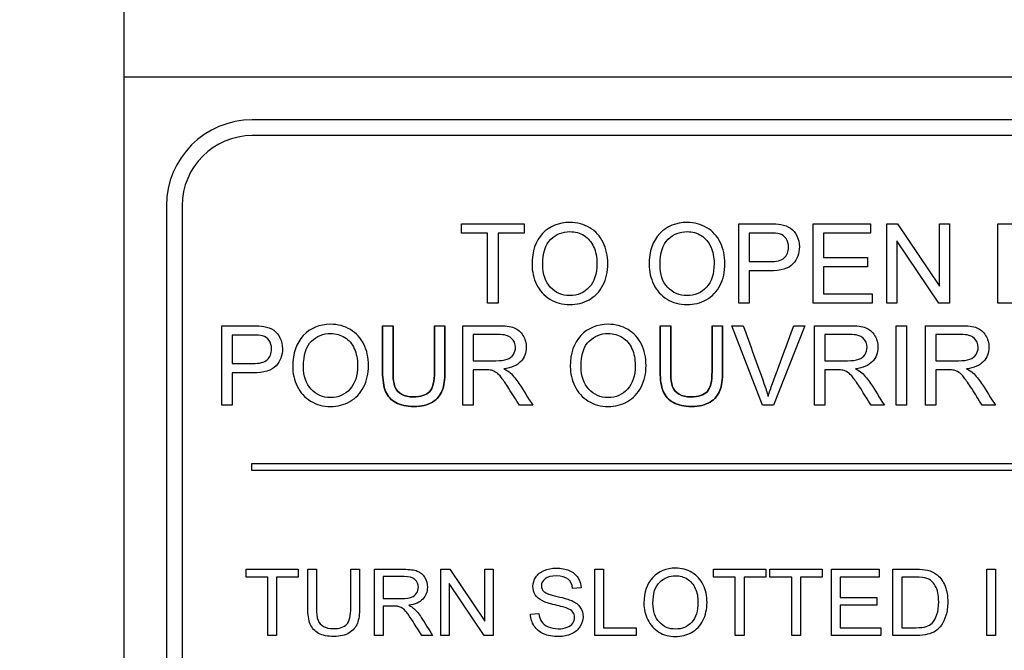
# Model space of a CAD drawing. Header units: inches. Extents: x 2 to 538, y -2 to 358.
# Tile 45 of 119: x 184.172 to 185.612, y 195.038 to 195.96. Entities that reach past the tile are written whole.
import ezdxf
from ezdxf.enums import TextEntityAlignment as Align
from ezdxf.lldxf.tags import DXFTag

# ---------------------------------------------------------------- set-up
doc = ezdxf.new("R2010")
doc.units = ezdxf.units.IN
doc.header["$MEASUREMENT"] = 0
for name, color, linetype in [('Default', 7, 'Continuous'), ('DV1_Default', 7, 'Continuous'), ('LAB20180', 7, 'Continuous')]:
    doc.layers.add(name, color=color, linetype=linetype)
doc.styles.add('SEACAD_Times_New_Roman', font='times.ttf')
tags = doc.linetypes.add('HIDDEN2', pattern=[0.1875, 0.125, -0.0625]).pattern_tags.tags
tags[6:7] = [DXFTag(74, 4), DXFTag(75, 0), DXFTag(340, '0'), DXFTag(46, 0.0), DXFTag(50, 0.0), DXFTag(44, 0.0), DXFTag(45, 0.0)]
tags[4:5] = [DXFTag(74, 4), DXFTag(75, 0), DXFTag(340, '0'), DXFTag(46, 0.0), DXFTag(50, 0.0), DXFTag(44, 0.0), DXFTag(45, 0.0)]
doc.dimstyles.new('HAMMOND_(STH_-_540x360)', dxfattribs={"dimtxt": 2, "dimasz": 2.5, "dimexe": 1, "dimexo": 1, "dimgap": 0.5, "dimtad": 0, "dimtih": 1, "dimtoh": 1, "dimzin": 0, "dimdsep": 46, "dimtxsty": 'SEACAD_Times_New_Roman', "dimblk1": '_SE_FILLED', "dimblk2": '_SE_FILLED', "dimsah": 1, "dimcen": 1, "dimadec": 0, "dimazin": 0, "dimtfac": 0.8, "dimtofl": 0, "dimtmove": 1, "dimatfit": 3, "dimfxl": 1, "dimtolj": 1, "dimtzin": 0, "dimarcsym": 0})

# ---------------------------------------------------------------- blocks, each defined once
blk = doc.blocks.new('SE')
at = {"layer": 'DV1_Default', "color": 7, "linetype": 'HIDDEN2'}
blk.add_line((184.3244, 229.2926), (184.3244, 187.6258), dxfattribs=at)
at = {"layer": 'LAB20180', "color": 7, "linetype": 'Continuous'}
for p, q in [((186.5744, 195.8758), (184.3244, 195.8758)), ((184.3244, 195.8758), (184.3244, 192.1258)), ((186.3864, 195.8133), (184.5123, 195.8133)), ((186.3864, 195.7903), (184.5123, 195.7903)), ((184.3869, 195.6878), (184.3869, 192.3137)), ((184.4099, 195.6878), (184.4099, 192.3137)), ((184.8181, 195.6477), (184.8181, 195.6613)), ((184.8181, 195.6613), (184.9098, 195.6613)), ((184.9098, 195.6613), (184.9098, 195.6477)), ((185.2234, 195.5452), (185.2234, 195.6613)), ((185.3323, 195.5452), (185.3323, 195.6613)), ((185.3323, 195.6613), (185.416, 195.6613)), ((185.416, 195.6613), (185.416, 195.6477)), ((185.4398, 195.5452), (185.4398, 195.6613)), ((185.4398, 195.6613), (185.4555, 195.6613)), ((185.4555, 195.6613), (185.5169, 195.57)), ((185.5169, 195.57), (185.5169, 195.6613)), ((185.5169, 195.6613), (185.5317, 195.6613)), ((185.5317, 195.6613), (185.5317, 195.5452)), ((185.6023, 195.5452), (185.6023, 195.6613)), ((184.8563, 195.6477), (184.8181, 195.6477)), ((184.8563, 195.5452), (184.8563, 195.6477)), ((184.9098, 195.6477), (184.8716, 195.6477)), ((184.8716, 195.6477), (184.8716, 195.5452)), ((185.2387, 195.6477), (185.2387, 195.606)), ((185.416, 195.6477), (185.3475, 195.6477)), ((185.3475, 195.6477), (185.3475, 195.612)), ((185.5159, 195.5452), (185.4545, 195.6365)), ((185.4545, 195.6365), (185.4545, 195.5452)), ((185.3475, 195.612), (185.4116, 195.612)), ((185.4116, 195.612), (185.4116, 195.5983)), ((185.4116, 195.5983), (185.3475, 195.5983)), ((185.3475, 195.5983), (185.3475, 195.5588)), ((185.2387, 195.5924), (185.2387, 195.5452)), ((185.3475, 195.5588), (185.4187, 195.5588)), ((185.4187, 195.5588), (185.4187, 195.5452)), ((184.8716, 195.5452), (184.8563, 195.5452)), ((185.2387, 195.5452), (185.2234, 195.5452)), ((185.4187, 195.5452), (185.3323, 195.5452)), ((185.4545, 195.5452), (185.4398, 195.5452)), ((185.5317, 195.5452), (185.5159, 195.5452)), ((184.4677, 195.3962), (184.4677, 195.5124)), ((184.7028, 195.5124), (184.7181, 195.5124)), ((184.7787, 195.5124), (184.7939, 195.5124)), ((184.8201, 195.3962), (184.8201, 195.5124)), ((185.1087, 195.5124), (185.124, 195.5124)), ((185.1845, 195.5124), (185.1998, 195.5124)), ((185.2583, 195.3962), (185.2135, 195.5124)), ((185.2135, 195.5124), (185.2301, 195.5124)), ((185.3199, 195.5124), (185.2744, 195.3962)), ((185.3042, 195.5124), (185.3199, 195.5124)), ((185.3342, 195.3962), (185.3342, 195.5124)), ((185.4535, 195.3962), (185.4535, 195.5124)), ((185.4535, 195.5124), (185.4688, 195.5124)), ((185.4688, 195.5124), (185.4688, 195.3962)), ((185.4965, 195.3962), (185.4965, 195.5124)), ((184.483, 195.4988), (184.483, 195.4571)), ((184.8354, 195.4996), (184.8354, 195.4612)), ((185.3495, 195.4996), (185.3495, 195.4612)), ((185.5118, 195.4996), (185.5118, 195.4612)), ((184.483, 195.4435), (184.483, 195.3962)), ((184.8354, 195.4478), (184.8354, 195.3962)), ((185.3495, 195.4478), (185.3495, 195.3962)), ((185.5118, 195.4478), (185.5118, 195.3962)), ((184.483, 195.3962), (184.4677, 195.3962)), ((184.8354, 195.3962), (184.8201, 195.3962)), ((184.9223, 195.3962), (184.903, 195.3962)), ((185.2744, 195.3962), (185.2583, 195.3962)), ((185.3495, 195.3962), (185.3342, 195.3962)), ((185.4364, 195.3962), (185.4172, 195.3962)), ((185.4688, 195.3962), (185.4535, 195.3962)), ((185.5118, 195.3962), (185.4965, 195.3962)), ((185.5987, 195.3962), (185.5795, 195.3962)), ((184.5119, 195.3008), (184.5119, 195.3108)), ((184.5119, 195.3108), (186.3869, 195.3108)), ((186.3869, 195.3008), (184.5119, 195.3008)), ((184.5032, 195.145), (184.5032, 195.1564)), ((184.5032, 195.1564), (184.5795, 195.1564)), ((184.5795, 195.1564), (184.5795, 195.145)), ((184.5934, 195.1564), (184.6061, 195.1564)), ((184.6565, 195.1564), (184.6692, 195.1564)), ((184.6911, 195.0597), (184.6911, 195.1564)), ((184.788, 195.0597), (184.788, 195.1564)), ((184.788, 195.1564), (184.8012, 195.1564)), ((184.8012, 195.1564), (184.8523, 195.0803)), ((184.8523, 195.0803), (184.8523, 195.1564)), ((184.8523, 195.1564), (184.8646, 195.1564)), ((184.8646, 195.1564), (184.8646, 195.0597)), ((185.0131, 195.0597), (185.0131, 195.1564)), ((185.0131, 195.1564), (185.0258, 195.1564)), ((185.0258, 195.1564), (185.0258, 195.071)), ((185.1867, 195.145), (185.1867, 195.1564)), ((185.1867, 195.1564), (185.263, 195.1564)), ((185.263, 195.1564), (185.263, 195.145)), ((185.2691, 195.145), (185.2691, 195.1564)), ((185.2691, 195.1564), (185.3455, 195.1564)), ((185.3455, 195.1564), (185.3455, 195.145)), ((185.3593, 195.0597), (185.3593, 195.1564)), ((185.3593, 195.1564), (185.429, 195.1564)), ((185.429, 195.1564), (185.429, 195.145)), ((185.449, 195.0597), (185.449, 195.1564)), ((185.5862, 195.0597), (185.5862, 195.1564)), ((185.5862, 195.1564), (185.599, 195.1564)), ((185.599, 195.1564), (185.599, 195.0597)), ((184.535, 195.145), (184.5032, 195.145)), ((184.535, 195.0597), (184.535, 195.145)), ((184.5795, 195.145), (184.5477, 195.145)), ((184.5477, 195.145), (184.5477, 195.0597)), ((184.7037, 195.1458), (184.7037, 195.1137)), ((184.8515, 195.0597), (184.8003, 195.1357)), ((184.8003, 195.1357), (184.8003, 195.0597)), ((185.2185, 195.145), (185.1867, 195.145)), ((185.2185, 195.0597), (185.2185, 195.145)), ((185.263, 195.145), (185.2312, 195.145)), ((185.2312, 195.145), (185.2312, 195.0597)), ((185.3009, 195.145), (185.2691, 195.145)), ((185.3009, 195.0597), (185.3009, 195.145)), ((185.3455, 195.145), (185.3137, 195.145)), ((185.3137, 195.145), (185.3137, 195.0597)), ((185.429, 195.145), (185.372, 195.145)), ((185.372, 195.145), (185.372, 195.1153)), ((185.4618, 195.145), (185.4618, 195.071)), ((184.9929, 195.1291), (184.9806, 195.1282)), ((185.372, 195.1153), (185.4254, 195.1153)), ((185.4254, 195.1039), (185.372, 195.1039)), ((185.372, 195.1039), (185.372, 195.071)), ((185.4254, 195.1153), (185.4254, 195.1039)), ((184.7037, 195.1025), (184.7037, 195.0597)), ((184.9191, 195.0908), (184.9311, 195.0919)), ((185.0258, 195.071), (185.0735, 195.071)), ((185.0735, 195.071), (185.0735, 195.0597)), ((185.372, 195.071), (185.4313, 195.071)), ((185.4313, 195.071), (185.4313, 195.0597)), ((184.5477, 195.0597), (184.535, 195.0597)), ((184.7037, 195.0597), (184.6911, 195.0597)), ((184.776, 195.0597), (184.7601, 195.0597)), ((184.8003, 195.0597), (184.788, 195.0597)), ((184.8646, 195.0597), (184.8515, 195.0597)), ((185.0735, 195.0597), (185.0131, 195.0597)), ((185.2312, 195.0597), (185.2185, 195.0597)), ((185.3137, 195.0597), (185.3009, 195.0597)), ((185.4313, 195.0597), (185.3593, 195.0597)), ((185.599, 195.0597), (185.5862, 195.0597))]:
    blk.add_line(p, q, dxfattribs=at)
for radius in [0.1255, 0.1025]:
    blk.add_arc((184.5123, 195.6878), radius, 90, 180, dxfattribs=at)
for points, knots in [([(184.9213, 195.6017), (184.9213, 195.621), (184.9264, 195.636), (184.9367, 195.647), (184.947, 195.6579), (184.9604, 195.6633), (184.9874, 195.6633), (184.997, 195.6607), (185.0056, 195.6556), (185.0142, 195.6505), (185.0208, 195.6433), (185.0253, 195.6342), (185.0298, 195.625), (185.032, 195.6146), (185.032, 195.5913), (185.0296, 195.5808), (185.0202, 195.5622), (185.0134, 195.5552), (185.0048, 195.5504), (184.9961, 195.5456), (184.9867, 195.5433), (184.9657, 195.5433), (184.956, 195.5459), (184.9388, 195.5564), (184.9323, 195.5636), (184.9279, 195.5727), (184.9235, 195.5819), (184.9213, 195.5915), (184.9213, 195.6017)], [0, 0, 0, 0, 0.133447, 0.133447, 0.133447, 0.256566, 0.256566, 0.337089, 0.337089, 0.337089, 0.417383, 0.417383, 0.417383, 0.502336, 0.502336, 0.588422, 0.588422, 0.674508, 0.674508, 0.674508, 0.751424, 0.751424, 0.834849, 0.834849, 0.918274, 0.918274, 0.918274, 1, 1, 1, 1]), ([(185.0925, 195.6017), (185.0925, 195.621), (185.0977, 195.636), (185.108, 195.647), (185.1182, 195.6579), (185.1317, 195.6633), (185.1587, 195.6633), (185.1683, 195.6607), (185.1769, 195.6556), (185.1855, 195.6505), (185.192, 195.6433), (185.1965, 195.6342), (185.201, 195.625), (185.2033, 195.6146), (185.2033, 195.5913), (185.2009, 195.5808), (185.1961, 195.5715), (185.1914, 195.5623), (185.1847, 195.5552), (185.1674, 195.5456), (185.1579, 195.5433), (185.137, 195.5433), (185.1272, 195.5459), (185.1101, 195.5564), (185.1036, 195.5636), (185.0948, 195.5819), (185.0925, 195.5915), (185.0925, 195.6017)], [0, 0, 0, 0, 0.133447, 0.133447, 0.133447, 0.256218, 0.256218, 0.337096, 0.337096, 0.337096, 0.41739, 0.41739, 0.41739, 0.505072, 0.505072, 0.593922, 0.593922, 0.593922, 0.671214, 0.671214, 0.748505, 0.748505, 0.832337, 0.832337, 0.916168, 0.916168, 1, 1, 1, 1]), ([(185.2234, 195.6613), (185.238, 195.6613), (185.2527, 195.6613), (185.2673, 195.6613), (185.275, 195.6613), (185.2809, 195.661), (185.2849, 195.6603), (185.2906, 195.6593), (185.2954, 195.6575), (185.2993, 195.6548), (185.3031, 195.6521), (185.3062, 195.6484), (185.3086, 195.6436), (185.3109, 195.6387), (185.3121, 195.6335), (185.3121, 195.6178), (185.3089, 195.6095), (185.3027, 195.6027), (185.2963, 195.5958), (185.285, 195.5924), (185.2686, 195.5924), (185.2586, 195.5924), (185.2487, 195.5924), (185.2387, 195.5924)], [0, 0, 0, 0, 0.217014, 0.217014, 0.217014, 0.304537, 0.304537, 0.304537, 0.381356, 0.381356, 0.381356, 0.454221, 0.454221, 0.454221, 0.534351, 0.534351, 0.671107, 0.671107, 0.671107, 0.85226, 0.85226, 0.85226, 1, 1, 1, 1]), ([(185.6023, 195.6613), (185.6156, 195.6613), (185.6289, 195.6613), (185.6423, 195.6613), (185.6513, 195.6613), (185.6583, 195.6608), (185.663, 195.6597), (185.6696, 195.6582), (185.6754, 195.6554), (185.68, 195.6514), (185.6861, 195.6461), (185.6908, 195.6395), (185.6968, 195.6235), (185.6983, 195.6143), (185.6983, 195.5951), (185.6973, 195.5872), (185.6931, 195.5736), (185.6905, 195.5679), (185.6873, 195.5635), (185.6841, 195.559), (185.6805, 195.5555), (185.6768, 195.5529), (185.6729, 195.5504), (185.6683, 195.5485), (185.6574, 195.5458), (185.6512, 195.5452), (185.6442, 195.5452), (185.6302, 195.5452), (185.6163, 195.5452), (185.6023, 195.5452)], [0, 0, 0, 0, 0.150345, 0.150345, 0.150345, 0.228664, 0.228664, 0.228664, 0.300657, 0.300657, 0.300657, 0.39723, 0.39723, 0.493802, 0.493802, 0.575961, 0.575961, 0.65812, 0.65812, 0.65812, 0.714757, 0.714757, 0.714757, 0.778567, 0.778567, 0.842377, 0.842377, 0.842377, 1, 1, 1, 1]), ([(184.937, 195.6014), (184.937, 195.5874), (184.9408, 195.5764), (184.9483, 195.5684), (184.9559, 195.5604), (184.9652, 195.5563), (184.9881, 195.5563), (184.9976, 195.5604), (185.0124, 195.5766), (185.0161, 195.5881), (185.0161, 195.6125), (185.0146, 195.6207), (185.0114, 195.6277), (185.0082, 195.6348), (185.0035, 195.6402), (184.9913, 195.648), (184.9844, 195.6499), (184.966, 195.6499), (184.9566, 195.6462), (184.9488, 195.6387), (184.941, 195.6312), (184.937, 195.6188), (184.937, 195.6014)], [0, 0, 0, 0, 0.129361, 0.129361, 0.129361, 0.253624, 0.253624, 0.379577, 0.379577, 0.50553, 0.50553, 0.585148, 0.585148, 0.585148, 0.664139, 0.664139, 0.74313, 0.74313, 0.854835, 0.854835, 0.854835, 1, 1, 1, 1]), ([(185.1084, 195.6014), (185.1084, 195.5874), (185.1121, 195.5764), (185.1196, 195.5684), (185.1271, 195.5604), (185.1365, 195.5563), (185.1593, 195.5563), (185.1688, 195.5604), (185.1763, 195.5685), (185.1837, 195.5766), (185.1875, 195.5881), (185.1875, 195.6125), (185.1859, 195.6207), (185.1795, 195.6348), (185.1749, 195.6402), (185.1687, 195.6441), (185.1626, 195.6479), (185.1557, 195.6499), (185.1372, 195.6499), (185.1279, 195.6462), (185.1201, 195.6387), (185.1123, 195.6312), (185.1084, 195.6188), (185.1084, 195.6014)], [0, 0, 0, 0, 0.129275, 0.129275, 0.129275, 0.243005, 0.243005, 0.359073, 0.359073, 0.359073, 0.493901, 0.493901, 0.579129, 0.579129, 0.664357, 0.664357, 0.664357, 0.743292, 0.743292, 0.854918, 0.854918, 0.854918, 1, 1, 1, 1]), ([(185.2387, 195.606), (185.2488, 195.606), (185.2588, 195.606), (185.2688, 195.606), (185.2788, 195.606), (185.2858, 195.6078), (185.2942, 195.6153), (185.2963, 195.6205), (185.2963, 195.6321), (185.295, 195.6363), (185.2926, 195.6398), (185.2902, 195.6433), (185.2869, 195.6456), (185.2829, 195.6467), (185.2803, 195.6475), (185.2755, 195.6477), (185.2685, 195.6477), (185.2586, 195.6477), (185.2487, 195.6477), (185.2387, 195.6477)], [0, 0, 0, 0, 0.215503, 0.215503, 0.215503, 0.355036, 0.355036, 0.494568, 0.494568, 0.595609, 0.595609, 0.595609, 0.683177, 0.683177, 0.683177, 0.786668, 0.786668, 0.786668, 1, 1, 1, 1]), ([(184.4677, 195.5124), (184.4823, 195.5124), (184.4969, 195.5124), (184.5115, 195.5124), (184.5193, 195.5124), (184.5252, 195.512), (184.5292, 195.5113), (184.5349, 195.5104), (184.5397, 195.5086), (184.5436, 195.5059), (184.5474, 195.5032), (184.5505, 195.4994), (184.5528, 195.4946), (184.5552, 195.4898), (184.5564, 195.4845), (184.5564, 195.4689), (184.5532, 195.4605), (184.547, 195.4537), (184.5407, 195.4468), (184.5293, 195.4434), (184.5128, 195.4435), (184.5029, 195.4435), (184.4929, 195.4435), (184.483, 195.4435)], [0, 0, 0, 0, 0.216954, 0.216954, 0.216954, 0.304453, 0.304453, 0.304453, 0.381251, 0.381251, 0.381251, 0.454067, 0.454067, 0.454067, 0.53362, 0.53362, 0.671225, 0.671225, 0.671225, 0.852685, 0.852685, 0.852685, 1, 1, 1, 1]), ([(184.5714, 195.4528), (184.5714, 195.472), (184.5766, 195.4871), (184.5869, 195.498), (184.5972, 195.5089), (184.6105, 195.5144), (184.6375, 195.5144), (184.6472, 195.5118), (184.6558, 195.5066), (184.6643, 195.5015), (184.6708, 195.4944), (184.6754, 195.4853), (184.68, 195.4761), (184.6821, 195.4657), (184.6821, 195.4424), (184.6797, 195.4319), (184.6703, 195.4133), (184.6636, 195.4063), (184.6549, 195.4015), (184.6462, 195.3967), (184.6368, 195.3944), (184.6159, 195.3944), (184.6061, 195.3969), (184.5975, 195.4023), (184.589, 195.4076), (184.5825, 195.4147), (184.578, 195.4238), (184.5736, 195.433), (184.5714, 195.4426), (184.5714, 195.4528)], [0, 0, 0, 0, 0.133288, 0.133288, 0.133288, 0.256521, 0.256521, 0.33712, 0.33712, 0.33712, 0.417226, 0.417226, 0.417226, 0.502205, 0.502205, 0.588318, 0.588318, 0.674431, 0.674431, 0.674431, 0.752878, 0.752878, 0.837964, 0.837964, 0.837964, 0.918255, 0.918255, 0.918255, 1, 1, 1, 1]), ([(184.7028, 195.5124), (184.7028, 195.4901), (184.7028, 195.4677), (184.7028, 195.4453), (184.7028, 195.433), (184.7043, 195.4233), (184.7072, 195.4162), (184.7103, 195.4091), (184.7151, 195.4036), (184.722, 195.3999), (184.729, 195.3962), (184.7378, 195.3944), (184.7598, 195.3944), (184.7689, 195.3965), (184.7826, 195.4051), (184.7873, 195.4107), (184.79, 195.4176), (184.7926, 195.4244), (184.7939, 195.4336), (184.7939, 195.4453), (184.7939, 195.4677), (184.7939, 195.4901), (184.7939, 195.5124)], [0, 0, 0, 0, 0.229416, 0.229416, 0.229416, 0.330544, 0.330544, 0.330544, 0.407302, 0.407302, 0.407302, 0.49504, 0.49504, 0.584646, 0.584646, 0.674251, 0.674251, 0.674251, 0.770594, 0.770594, 0.770594, 1, 1, 1, 1]), ([(184.7939, 195.5124), (184.7939, 195.4901), (184.7939, 195.4677), (184.7939, 195.4453), (184.7939, 195.4336), (184.7926, 195.4244), (184.79, 195.4176), (184.7873, 195.4107), (184.7826, 195.4051), (184.7689, 195.3965), (184.7598, 195.3944), (184.7378, 195.3944), (184.729, 195.3962), (184.722, 195.3999), (184.7151, 195.4036), (184.7103, 195.4091), (184.7072, 195.4162), (184.7043, 195.4233), (184.7028, 195.433), (184.7028, 195.4453), (184.7028, 195.4677), (184.7028, 195.4901), (184.7028, 195.5124)], [0, 0, 0, 0, 0.229406, 0.229406, 0.229406, 0.325749, 0.325749, 0.325749, 0.415354, 0.415354, 0.50496, 0.50496, 0.592698, 0.592698, 0.592698, 0.669456, 0.669456, 0.669456, 0.770584, 0.770584, 0.770584, 1, 1, 1, 1]), ([(184.7787, 195.5124), (184.7787, 195.4901), (184.7787, 195.4678), (184.7787, 195.4455), (184.7787, 195.4309), (184.7763, 195.4211), (184.7715, 195.4159), (184.7667, 195.4108), (184.7586, 195.4084), (184.7473, 195.4083), (184.7407, 195.4082), (184.7352, 195.4096), (184.7306, 195.4121), (184.726, 195.4147), (184.7228, 195.4184), (184.7209, 195.4231), (184.7191, 195.4279), (184.7181, 195.4353), (184.7181, 195.4455), (184.7181, 195.4678), (184.7181, 195.4901), (184.7181, 195.5124)], [0, 0, 0, 0, 0.272249, 0.272249, 0.272249, 0.398424, 0.398424, 0.398424, 0.504459, 0.504459, 0.504459, 0.574977, 0.574977, 0.574977, 0.635705, 0.635705, 0.635705, 0.727723, 0.727723, 0.727723, 1, 1, 1, 1]), ([(184.7181, 195.5124), (184.7181, 195.4901), (184.7181, 195.4678), (184.7181, 195.4455), (184.7181, 195.4353), (184.7191, 195.4279), (184.7209, 195.4231), (184.7228, 195.4184), (184.726, 195.4147), (184.7306, 195.4121), (184.7352, 195.4096), (184.7407, 195.4082), (184.7473, 195.4083), (184.7586, 195.4084), (184.7667, 195.4108), (184.7715, 195.4159), (184.7763, 195.4211), (184.7787, 195.4309), (184.7787, 195.4455), (184.7787, 195.4678), (184.7787, 195.4901), (184.7787, 195.5124)], [0, 0, 0, 0, 0.272277, 0.272277, 0.272277, 0.364295, 0.364295, 0.364295, 0.425023, 0.425023, 0.425023, 0.495541, 0.495541, 0.495541, 0.601576, 0.601576, 0.601576, 0.727751, 0.727751, 0.727751, 1, 1, 1, 1]), ([(184.8201, 195.5124), (184.8372, 195.5124), (184.8544, 195.5124), (184.8715, 195.5124), (184.8818, 195.5124), (184.8897, 195.5114), (184.8951, 195.5093), (184.9005, 195.5073), (184.9048, 195.5035), (184.908, 195.4983), (184.9113, 195.493), (184.9128, 195.4871), (184.9128, 195.4725), (184.9102, 195.4656), (184.8995, 195.4543), (184.8913, 195.4507), (184.8801, 195.4492)], [0, 0, 0, 0, 0.318055, 0.318055, 0.318055, 0.466627, 0.466627, 0.466627, 0.573877, 0.573877, 0.573877, 0.69377, 0.69377, 0.846885, 0.846885, 1, 1, 1, 1]), ([(184.9772, 195.4528), (184.9772, 195.472), (184.9824, 195.4871), (184.9927, 195.498), (185.003, 195.5089), (185.0164, 195.5144), (185.0434, 195.5144), (185.053, 195.5118), (185.0616, 195.5066), (185.0701, 195.5015), (185.0768, 195.4944), (185.0812, 195.4853), (185.0858, 195.4761), (185.088, 195.4657), (185.088, 195.4424), (185.0856, 195.4319), (185.0761, 195.4133), (185.0694, 195.4063), (185.0608, 195.4015), (185.052, 195.3967), (185.0427, 195.3944), (185.0217, 195.3944), (185.012, 195.3969), (185.0034, 195.4023), (184.9948, 195.4076), (184.9883, 195.4147), (184.9839, 195.4238), (184.9795, 195.433), (184.9772, 195.4426), (184.9772, 195.4528)], [0, 0, 0, 0, 0.133288, 0.133288, 0.133288, 0.256521, 0.256521, 0.337119, 0.337119, 0.337119, 0.417249, 0.417249, 0.417249, 0.502221, 0.502221, 0.588326, 0.588326, 0.674431, 0.674431, 0.674431, 0.752879, 0.752879, 0.837964, 0.837964, 0.837964, 0.918255, 0.918255, 0.918255, 1, 1, 1, 1]), ([(185.1087, 195.5124), (185.1087, 195.4901), (185.1087, 195.4677), (185.1087, 195.4453), (185.1087, 195.433), (185.1101, 195.4233), (185.1131, 195.4162), (185.1161, 195.4091), (185.121, 195.4036), (185.1279, 195.3999), (185.1348, 195.3962), (185.1437, 195.3944), (185.1657, 195.3944), (185.1747, 195.3965), (185.1885, 195.4051), (185.1932, 195.4107), (185.1958, 195.4176), (185.1985, 195.4244), (185.1998, 195.4336), (185.1998, 195.4453), (185.1998, 195.4677), (185.1998, 195.4901), (185.1998, 195.5124)], [0, 0, 0, 0, 0.229418, 0.229418, 0.229418, 0.330545, 0.330545, 0.330545, 0.407304, 0.407304, 0.407304, 0.494622, 0.494622, 0.584436, 0.584436, 0.674249, 0.674249, 0.674249, 0.770593, 0.770593, 0.770593, 1, 1, 1, 1]), ([(185.1998, 195.5124), (185.1998, 195.4901), (185.1998, 195.4677), (185.1998, 195.4453), (185.1998, 195.4336), (185.1985, 195.4244), (185.1958, 195.4176), (185.1932, 195.4107), (185.1885, 195.4051), (185.1747, 195.3965), (185.1657, 195.3944), (185.1437, 195.3944), (185.1348, 195.3962), (185.1279, 195.3999), (185.121, 195.4036), (185.1161, 195.4091), (185.1131, 195.4162), (185.1101, 195.4233), (185.1087, 195.433), (185.1087, 195.4453), (185.1087, 195.4677), (185.1087, 195.4901), (185.1087, 195.5124)], [0, 0, 0, 0, 0.229407, 0.229407, 0.229407, 0.325751, 0.325751, 0.325751, 0.415564, 0.415564, 0.505378, 0.505378, 0.592696, 0.592696, 0.592696, 0.669455, 0.669455, 0.669455, 0.770582, 0.770582, 0.770582, 1, 1, 1, 1]), ([(185.1845, 195.5124), (185.1845, 195.4901), (185.1845, 195.4678), (185.1845, 195.4455), (185.1845, 195.4309), (185.1821, 195.4211), (185.1773, 195.4159), (185.1726, 195.4108), (185.1645, 195.4084), (185.1531, 195.4083), (185.1466, 195.4082), (185.141, 195.4096), (185.1364, 195.4121), (185.1319, 195.4147), (185.1286, 195.4184), (185.1268, 195.4231), (185.1249, 195.4279), (185.124, 195.4353), (185.124, 195.4455), (185.124, 195.4678), (185.124, 195.4901), (185.124, 195.5124)], [0, 0, 0, 0, 0.272245, 0.272245, 0.272245, 0.398418, 0.398418, 0.398418, 0.504467, 0.504467, 0.504467, 0.574983, 0.574983, 0.574983, 0.63571, 0.63571, 0.63571, 0.727727, 0.727727, 0.727727, 1, 1, 1, 1]), ([(185.124, 195.5124), (185.124, 195.4901), (185.124, 195.4678), (185.124, 195.4455), (185.124, 195.4353), (185.1249, 195.4279), (185.1268, 195.4231), (185.1286, 195.4184), (185.1319, 195.4147), (185.1364, 195.4121), (185.141, 195.4096), (185.1466, 195.4082), (185.1531, 195.4083), (185.1645, 195.4084), (185.1726, 195.4108), (185.1773, 195.4159), (185.1821, 195.4211), (185.1845, 195.4309), (185.1845, 195.4455), (185.1845, 195.4678), (185.1845, 195.4901), (185.1845, 195.5124)], [0, 0, 0, 0, 0.272273, 0.272273, 0.272273, 0.36429, 0.36429, 0.36429, 0.425017, 0.425017, 0.425017, 0.495533, 0.495533, 0.495533, 0.601582, 0.601582, 0.601582, 0.727755, 0.727755, 0.727755, 1, 1, 1, 1]), ([(185.2301, 195.5124), (185.2402, 195.4843), (185.2503, 195.4561), (185.2604, 195.4279), (185.2628, 195.4212), (185.2649, 195.4149), (185.2665, 195.4089)], [0, 0, 0, 0, 0.817951, 0.817951, 0.817951, 1, 1, 1, 1]), ([(185.2665, 195.4089), (185.2683, 195.4152), (185.2704, 195.4216), (185.2728, 195.4279), (185.2834, 195.456), (185.2937, 195.4843), (185.3042, 195.5124)], [0, 0, 0, 0, 0.181757, 0.181757, 0.181757, 1, 1, 1, 1]), ([(185.3342, 195.5124), (185.3514, 195.5124), (185.3685, 195.5124), (185.3856, 195.5124), (185.396, 195.5124), (185.4039, 195.5114), (185.4092, 195.5093), (185.4146, 195.5072), (185.419, 195.5035), (185.4221, 195.4983), (185.4254, 195.4929), (185.427, 195.4871), (185.427, 195.4725), (185.4243, 195.4656), (185.4136, 195.4543), (185.4054, 195.4507), (185.3943, 195.4492)], [0, 0, 0, 0, 0.318575, 0.318575, 0.318575, 0.466703, 0.466703, 0.466703, 0.574013, 0.574013, 0.574013, 0.693867, 0.693867, 0.846933, 0.846933, 1, 1, 1, 1]), ([(185.4965, 195.5124), (185.5137, 195.5124), (185.5308, 195.5124), (185.5479, 195.5124), (185.5583, 195.5124), (185.5662, 195.5114), (185.5715, 195.5093), (185.5769, 195.5072), (185.5813, 195.5035), (185.5844, 195.4983), (185.5877, 195.4929), (185.5893, 195.4871), (185.5893, 195.4725), (185.5866, 195.4656), (185.5759, 195.4543), (185.5677, 195.4507), (185.5566, 195.4492)], [0, 0, 0, 0, 0.318575, 0.318575, 0.318575, 0.466703, 0.466703, 0.466703, 0.574013, 0.574013, 0.574013, 0.693867, 0.693867, 0.846933, 0.846933, 1, 1, 1, 1]), ([(184.483, 195.4571), (184.493, 195.4571), (184.5031, 195.4571), (184.5131, 195.4571), (184.523, 195.4571), (184.5301, 195.4589), (184.5385, 195.4663), (184.5405, 195.4716), (184.5405, 195.4832), (184.5393, 195.4874), (184.5369, 195.4909), (184.5345, 195.4944), (184.5312, 195.4967), (184.5272, 195.4977), (184.5245, 195.4984), (184.5197, 195.4988), (184.5128, 195.4988), (184.5029, 195.4988), (184.4929, 195.4988), (184.483, 195.4988)], [0, 0, 0, 0, 0.215553, 0.215553, 0.215553, 0.355111, 0.355111, 0.494668, 0.494668, 0.595727, 0.595727, 0.595727, 0.683082, 0.683082, 0.683082, 0.786659, 0.786659, 0.786659, 1, 1, 1, 1]), ([(184.5872, 195.4525), (184.5872, 195.4385), (184.591, 195.4275), (184.5985, 195.4195), (184.606, 195.4115), (184.6153, 195.4074), (184.6382, 195.4074), (184.6477, 195.4115), (184.6626, 195.4277), (184.6663, 195.4392), (184.6663, 195.4636), (184.6647, 195.4718), (184.6615, 195.4788), (184.6584, 195.4859), (184.6537, 195.4912), (184.6476, 195.4952), (184.6414, 195.4991), (184.6346, 195.501), (184.6161, 195.501), (184.6067, 195.4973), (184.5989, 195.4898), (184.5911, 195.4823), (184.5872, 195.4699), (184.5872, 195.4525)], [0, 0, 0, 0, 0.12936, 0.12936, 0.12936, 0.25362, 0.25362, 0.379572, 0.379572, 0.505523, 0.505523, 0.58514, 0.58514, 0.58514, 0.664225, 0.664225, 0.664225, 0.743181, 0.743181, 0.854837, 0.854837, 0.854837, 1, 1, 1, 1]), ([(184.8354, 195.4612), (184.8464, 195.4612), (184.8574, 195.4612), (184.8685, 195.4612), (184.8754, 195.4612), (184.881, 195.4619), (184.8849, 195.4633), (184.8888, 195.4648), (184.8919, 195.4671), (184.894, 195.4703), (184.896, 195.4734), (184.8971, 195.4769), (184.8971, 195.4862), (184.8951, 195.4908), (184.891, 195.4943), (184.887, 195.4977), (184.8808, 195.4996), (184.8722, 195.4996), (184.8599, 195.4996), (184.8476, 195.4996), (184.8354, 195.4996)], [0, 0, 0, 0, 0.228902, 0.228902, 0.228902, 0.344355, 0.344355, 0.344355, 0.424671, 0.424671, 0.424671, 0.499115, 0.499115, 0.606983, 0.606983, 0.606983, 0.745517, 0.745517, 0.745517, 1, 1, 1, 1]), ([(184.993, 195.4525), (184.993, 195.4385), (184.9968, 195.4275), (185.0043, 195.4195), (185.0118, 195.4115), (185.0212, 195.4074), (185.044, 195.4074), (185.0536, 195.4115), (185.0684, 195.4277), (185.0721, 195.4392), (185.0721, 195.4636), (185.0706, 195.4718), (185.0674, 195.4788), (185.0642, 195.4859), (185.0595, 195.4912), (185.0534, 195.4952), (185.0473, 195.4991), (185.0404, 195.501), (185.0219, 195.501), (185.0126, 195.4973), (185.0048, 195.4898), (184.997, 195.4823), (184.993, 195.4699), (184.993, 195.4525)], [0, 0, 0, 0, 0.129361, 0.129361, 0.129361, 0.253622, 0.253622, 0.379575, 0.379575, 0.505527, 0.505527, 0.585145, 0.585145, 0.585145, 0.66423, 0.66423, 0.66423, 0.743184, 0.743184, 0.854836, 0.854836, 0.854836, 1, 1, 1, 1]), ([(185.3495, 195.4612), (185.3605, 195.4612), (185.3715, 195.4612), (185.3826, 195.4612), (185.3896, 195.4612), (185.3951, 195.4619), (185.399, 195.4633), (185.403, 195.4648), (185.4061, 195.4671), (185.4081, 195.4703), (185.4101, 195.4735), (185.4112, 195.4769), (185.4112, 195.4862), (185.4092, 195.4908), (185.4052, 195.4943), (185.4012, 195.4978), (185.3949, 195.4996), (185.3863, 195.4996), (185.374, 195.4996), (185.3618, 195.4996), (185.3495, 195.4996)], [0, 0, 0, 0, 0.228536, 0.228536, 0.228536, 0.344079, 0.344079, 0.344079, 0.424532, 0.424532, 0.424532, 0.498881, 0.498881, 0.606611, 0.606611, 0.606611, 0.74578, 0.74578, 0.74578, 1, 1, 1, 1]), ([(185.5118, 195.4612), (185.5228, 195.4612), (185.5338, 195.4612), (185.5448, 195.4612), (185.5519, 195.4612), (185.5574, 195.4619), (185.5613, 195.4633), (185.5653, 195.4648), (185.5684, 195.4671), (185.5704, 195.4703), (185.5724, 195.4735), (185.5735, 195.4769), (185.5735, 195.4862), (185.5714, 195.4908), (185.5675, 195.4943), (185.5635, 195.4978), (185.5572, 195.4996), (185.5486, 195.4996), (185.5363, 195.4996), (185.5241, 195.4996), (185.5118, 195.4996)], [0, 0, 0, 0, 0.228536, 0.228536, 0.228536, 0.344079, 0.344079, 0.344079, 0.424532, 0.424532, 0.424532, 0.498881, 0.498881, 0.606611, 0.606611, 0.606611, 0.74578, 0.74578, 0.74578, 1, 1, 1, 1]), ([(184.8801, 195.4492), (184.8842, 195.4472), (184.8873, 195.4452), (184.8894, 195.4434), (184.894, 195.4393), (184.8981, 195.434), (184.9022, 195.4279), (184.909, 195.4175), (184.9156, 195.4068), (184.9223, 195.3962)], [0, 0, 0, 0, 0.159913, 0.159913, 0.159913, 0.45291, 0.45291, 0.45291, 1, 1, 1, 1]), ([(185.3943, 195.4492), (185.3983, 195.4472), (185.4014, 195.4452), (185.4035, 195.4434), (185.4081, 195.4393), (185.4123, 195.434), (185.4163, 195.4279), (185.4231, 195.4174), (185.4297, 195.4068), (185.4364, 195.3962)], [0, 0, 0, 0, 0.159077, 0.159077, 0.159077, 0.452408, 0.452408, 0.452408, 1, 1, 1, 1]), ([(185.5566, 195.4492), (185.5606, 195.4472), (185.5637, 195.4452), (185.5658, 195.4434), (185.5704, 195.4393), (185.5746, 195.434), (185.5786, 195.4279), (185.5853, 195.4174), (185.592, 195.4068), (185.5987, 195.3962)], [0, 0, 0, 0, 0.159077, 0.159077, 0.159077, 0.452408, 0.452408, 0.452408, 1, 1, 1, 1]), ([(184.903, 195.3962), (184.8979, 195.4043), (184.8928, 195.4124), (184.8876, 195.4204), (184.8832, 195.4274), (184.8795, 195.4327), (184.8766, 195.4364), (184.8737, 195.4401), (184.8711, 195.4427), (184.8688, 195.4442), (184.8665, 195.4456), (184.8641, 195.4466), (184.8618, 195.4473), (184.8601, 195.4477), (184.8572, 195.4478), (184.8532, 195.4478), (184.8473, 195.4478), (184.8413, 195.4478), (184.8354, 195.4478)], [0, 0, 0, 0, 0.30738, 0.30738, 0.30738, 0.515965, 0.515965, 0.515965, 0.63426, 0.63426, 0.63426, 0.716193, 0.716193, 0.716193, 0.808495, 0.808495, 0.808495, 1, 1, 1, 1]), ([(185.4172, 195.3962), (185.4121, 195.4043), (185.4069, 195.4124), (185.4018, 195.4204), (185.3974, 195.4274), (185.3936, 195.4327), (185.3908, 195.4364), (185.3879, 195.4402), (185.3852, 195.4427), (185.3829, 195.4442), (185.3806, 195.4457), (185.3783, 195.4466), (185.3759, 195.4473), (185.3742, 195.4477), (185.3713, 195.4478), (185.3673, 195.4478), (185.3614, 195.4478), (185.3555, 195.4478), (185.3495, 195.4478)], [0, 0, 0, 0, 0.307391, 0.307391, 0.307391, 0.515966, 0.515966, 0.515966, 0.634269, 0.634269, 0.634269, 0.717028, 0.717028, 0.717028, 0.809332, 0.809332, 0.809332, 1, 1, 1, 1]), ([(185.5795, 195.3962), (185.5744, 195.4043), (185.5692, 195.4124), (185.5641, 195.4204), (185.5597, 195.4274), (185.5559, 195.4327), (185.553, 195.4364), (185.5502, 195.4402), (185.5475, 195.4427), (185.5452, 195.4442), (185.5429, 195.4457), (185.5406, 195.4466), (185.5382, 195.4473), (185.5365, 195.4477), (185.5336, 195.4478), (185.5296, 195.4478), (185.5237, 195.4478), (185.5178, 195.4478), (185.5118, 195.4478)], [0, 0, 0, 0, 0.307391, 0.307391, 0.307391, 0.515966, 0.515966, 0.515966, 0.634269, 0.634269, 0.634269, 0.717028, 0.717028, 0.717028, 0.809332, 0.809332, 0.809332, 1, 1, 1, 1]), ([(184.6692, 195.1564), (184.6692, 195.1378), (184.6692, 195.1192), (184.6692, 195.1006), (184.6692, 195.0908), (184.6681, 195.083), (184.6659, 195.0774), (184.6637, 195.0716), (184.6598, 195.067), (184.654, 195.0634), (184.6483, 195.0598), (184.6408, 195.0581), (184.6225, 195.0581), (184.6151, 195.0596), (184.6093, 195.0627), (184.6036, 195.0658), (184.5995, 195.0704), (184.597, 195.0763), (184.5946, 195.0821), (184.5934, 195.0903), (184.5934, 195.1006), (184.5934, 195.1192), (184.5934, 195.1378), (184.5934, 195.1564)], [0, 0, 0, 0, 0.229163, 0.229163, 0.229163, 0.325778, 0.325778, 0.325778, 0.402506, 0.402506, 0.402506, 0.499254, 0.499254, 0.592667, 0.592667, 0.592667, 0.669452, 0.669452, 0.669452, 0.770844, 0.770844, 0.770844, 1, 1, 1, 1]), ([(184.6692, 195.1564), (184.6692, 195.1378), (184.6692, 195.1192), (184.6692, 195.1006), (184.6692, 195.0908), (184.6681, 195.083), (184.6659, 195.0774), (184.6637, 195.0716), (184.6598, 195.067), (184.654, 195.0634), (184.6483, 195.0598), (184.6408, 195.0581), (184.6225, 195.0581), (184.6151, 195.0596), (184.6093, 195.0627), (184.6036, 195.0658), (184.5995, 195.0704), (184.597, 195.0763), (184.5946, 195.0821), (184.5934, 195.0903), (184.5934, 195.1006), (184.5934, 195.1192), (184.5934, 195.1378), (184.5934, 195.1564)], [0, 0, 0, 0, 0.229163, 0.229163, 0.229163, 0.325778, 0.325778, 0.325778, 0.402506, 0.402506, 0.402506, 0.499254, 0.499254, 0.592667, 0.592667, 0.592667, 0.669452, 0.669452, 0.669452, 0.770844, 0.770844, 0.770844, 1, 1, 1, 1]), ([(184.6061, 195.1564), (184.6061, 195.1378), (184.6061, 195.1192), (184.6061, 195.1006), (184.6061, 195.0922), (184.6069, 195.086), (184.6084, 195.082), (184.61, 195.0781), (184.6126, 195.075), (184.6165, 195.0729), (184.6203, 195.0708), (184.6249, 195.0696), (184.6398, 195.0696), (184.6465, 195.0718), (184.6505, 195.076), (184.6545, 195.0803), (184.6565, 195.0884), (184.6565, 195.1006), (184.6565, 195.1192), (184.6565, 195.1378), (184.6565, 195.1564)], [0, 0, 0, 0, 0.272305, 0.272305, 0.272305, 0.364375, 0.364375, 0.364375, 0.425147, 0.425147, 0.425147, 0.490001, 0.490001, 0.601397, 0.601397, 0.601397, 0.727726, 0.727726, 0.727726, 1, 1, 1, 1]), ([(184.6061, 195.1564), (184.6061, 195.1378), (184.6061, 195.1192), (184.6061, 195.1006), (184.6061, 195.0922), (184.6069, 195.086), (184.6084, 195.082), (184.61, 195.0781), (184.6126, 195.075), (184.6165, 195.0729), (184.6203, 195.0708), (184.6249, 195.0696), (184.6398, 195.0696), (184.6465, 195.0718), (184.6505, 195.076), (184.6545, 195.0803), (184.6565, 195.0884), (184.6565, 195.1006), (184.6565, 195.1192), (184.6565, 195.1378), (184.6565, 195.1564)], [0, 0, 0, 0, 0.272305, 0.272305, 0.272305, 0.364375, 0.364375, 0.364375, 0.425147, 0.425147, 0.425147, 0.490001, 0.490001, 0.601397, 0.601397, 0.601397, 0.727726, 0.727726, 0.727726, 1, 1, 1, 1]), ([(184.6911, 195.1564), (184.7053, 195.1564), (184.7196, 195.1564), (184.7338, 195.1564), (184.7424, 195.1564), (184.749, 195.1555), (184.7535, 195.1538), (184.758, 195.1521), (184.7616, 195.149), (184.7643, 195.1446), (184.767, 195.1402), (184.7683, 195.1353), (184.7683, 195.1232), (184.7661, 195.1174), (184.7572, 195.108), (184.7503, 195.1049), (184.741, 195.1037)], [0, 0, 0, 0, 0.318057, 0.318057, 0.318057, 0.46663, 0.46663, 0.46663, 0.573882, 0.573882, 0.573882, 0.693773, 0.693773, 0.846886, 0.846886, 1, 1, 1, 1]), ([(184.9311, 195.0919), (184.9317, 195.087), (184.933, 195.083), (184.9351, 195.0799), (184.9372, 195.0767), (184.9404, 195.0742), (184.9492, 195.0704), (184.9542, 195.0694), (184.9645, 195.0694), (184.9688, 195.0701), (184.9763, 195.0731), (184.9791, 195.0751), (184.9809, 195.0776), (184.9827, 195.0802), (184.9836, 195.0829), (184.9836, 195.0889), (184.9827, 195.0915), (184.9809, 195.0938), (184.9791, 195.096), (184.9762, 195.0979), (184.9722, 195.0995), (184.9695, 195.1005), (184.9638, 195.102), (184.955, 195.1042), (184.9461, 195.1063), (184.9399, 195.1083), (184.9364, 195.1102), (184.9318, 195.1126), (184.9283, 195.1156), (184.9261, 195.1192), (184.9238, 195.1228), (184.9227, 195.1268), (184.9227, 195.1362), (184.9241, 195.1407), (184.9296, 195.1492), (184.9337, 195.1525), (184.939, 195.1546), (184.9443, 195.1569), (184.9502, 195.158), (184.9638, 195.158), (184.9701, 195.1568), (184.9811, 195.1522), (184.9853, 195.1488), (184.9882, 195.1443), (184.9911, 195.1398), (184.9927, 195.1348), (184.9929, 195.1291)], [0, 0, 0, 0, 0.049731, 0.049731, 0.049731, 0.102632, 0.102632, 0.155533, 0.155533, 0.202833, 0.202833, 0.250133, 0.250133, 0.250133, 0.283636, 0.283636, 0.317867, 0.317867, 0.317867, 0.358823, 0.358823, 0.358823, 0.428425, 0.428425, 0.428425, 0.504966, 0.504966, 0.504966, 0.559031, 0.559031, 0.559031, 0.612341, 0.612341, 0.66946, 0.66946, 0.726578, 0.726578, 0.726578, 0.792403, 0.792403, 0.864745, 0.864745, 0.937087, 0.937087, 0.937087, 1, 1, 1, 1]), ([(185.0849, 195.1067), (185.0849, 195.1228), (185.0892, 195.1353), (185.0978, 195.1444), (185.1063, 195.1534), (185.1175, 195.158), (185.14, 195.158), (185.148, 195.1559), (185.1551, 195.1516), (185.1623, 195.1473), (185.1677, 195.1414), (185.1715, 195.1338), (185.1752, 195.1261), (185.1771, 195.1175), (185.1771, 195.098), (185.1751, 195.0893), (185.1673, 195.0738), (185.1617, 195.068), (185.1544, 195.064), (185.1472, 195.06), (185.1394, 195.0581), (185.122, 195.0581), (185.1138, 195.0602), (185.0996, 195.069), (185.0941, 195.075), (185.0904, 195.0826), (185.0867, 195.0902), (185.0849, 195.0982), (185.0849, 195.1067)], [0, 0, 0, 0, 0.133501, 0.133501, 0.133501, 0.256494, 0.256494, 0.336935, 0.336935, 0.336935, 0.41723, 0.41723, 0.41723, 0.502263, 0.502263, 0.588431, 0.588431, 0.674599, 0.674599, 0.674599, 0.751492, 0.751492, 0.834891, 0.834891, 0.918291, 0.918291, 0.918291, 1, 1, 1, 1]), ([(185.449, 195.1564), (185.4601, 195.1564), (185.4712, 195.1564), (185.4824, 195.1564), (185.4898, 195.1564), (185.4956, 195.1559), (185.4996, 195.155), (185.5051, 195.1538), (185.5099, 195.1514), (185.5137, 195.1481), (185.5188, 195.1437), (185.5227, 195.1382), (185.5277, 195.1248), (185.529, 195.1172), (185.529, 195.1012), (185.5281, 195.0946), (185.5247, 195.0833), (185.5225, 195.0786), (185.5198, 195.0749), (185.5171, 195.0712), (185.5142, 195.0682), (185.511, 195.0661), (185.5078, 195.0639), (185.504, 195.0624), (185.4994, 195.0613), (185.495, 195.0602), (185.4898, 195.0597), (185.4839, 195.0597), (185.4723, 195.0597), (185.4606, 195.0597), (185.449, 195.0597)], [0, 0, 0, 0, 0.150635, 0.150635, 0.150635, 0.228663, 0.228663, 0.228663, 0.300656, 0.300656, 0.300656, 0.397229, 0.397229, 0.493801, 0.493801, 0.57596, 0.57596, 0.658118, 0.658118, 0.658118, 0.714755, 0.714755, 0.714755, 0.771767, 0.771767, 0.771767, 0.842391, 0.842391, 0.842391, 1, 1, 1, 1]), ([(184.7037, 195.1137), (184.7129, 195.1137), (184.7221, 195.1137), (184.7312, 195.1137), (184.7371, 195.1137), (184.7417, 195.1143), (184.745, 195.1155), (184.7483, 195.1167), (184.7508, 195.1186), (184.7525, 195.1213), (184.7543, 195.1239), (184.7551, 195.1269), (184.7551, 195.1346), (184.7534, 195.1384), (184.7501, 195.1413), (184.7468, 195.1442), (184.7415, 195.1457), (184.7343, 195.1458), (184.7241, 195.1458), (184.7139, 195.1458), (184.7037, 195.1458)], [0, 0, 0, 0, 0.228356, 0.228356, 0.228356, 0.344327, 0.344327, 0.344327, 0.424674, 0.424674, 0.424674, 0.498233, 0.498233, 0.607039, 0.607039, 0.607039, 0.745972, 0.745972, 0.745972, 1, 1, 1, 1]), ([(184.9806, 195.1282), (184.98, 195.1343), (184.9778, 195.1389), (184.9702, 195.145), (184.9646, 195.1466), (184.9572, 195.1467), (184.9495, 195.1467), (184.9438, 195.1452), (184.9403, 195.1423), (184.9368, 195.1395), (184.935, 195.1361), (184.935, 195.1286), (184.9363, 195.1258), (184.9388, 195.1235), (184.9412, 195.1213), (184.9476, 195.119), (184.958, 195.1167), (184.9683, 195.1143), (184.9755, 195.1122), (184.9793, 195.1105), (184.985, 195.1079), (184.9891, 195.1046), (184.9918, 195.1007), (184.9946, 195.0967), (184.9959, 195.0921), (184.9959, 195.0818), (184.9944, 195.0769), (184.9914, 195.0724), (184.9885, 195.0679), (184.9843, 195.0644), (184.9788, 195.0618), (184.9733, 195.0592), (184.9671, 195.0581), (184.9515, 195.0581), (184.9442, 195.0593), (184.9383, 195.0619), (184.9324, 195.0644), (184.9278, 195.0682), (184.9244, 195.0734), (184.9211, 195.0785), (184.9193, 195.0843), (184.9191, 195.0908)], [0, 0, 0, 0, 0.065121, 0.065121, 0.130243, 0.130243, 0.130243, 0.199378, 0.199378, 0.199378, 0.244441, 0.244441, 0.283689, 0.283689, 0.283689, 0.363695, 0.363695, 0.363695, 0.450514, 0.450514, 0.450514, 0.513125, 0.513125, 0.513125, 0.571145, 0.571145, 0.629891, 0.629891, 0.629891, 0.69501, 0.69501, 0.69501, 0.766629, 0.766629, 0.856989, 0.856989, 0.856989, 0.928216, 0.928216, 0.928216, 1, 1, 1, 1]), ([(185.0981, 195.1065), (185.0981, 195.0948), (185.1012, 195.0856), (185.1075, 195.079), (185.1138, 195.0723), (185.1215, 195.0689), (185.1406, 195.0689), (185.1484, 195.0723), (185.1547, 195.079), (185.1609, 195.0858), (185.1639, 195.0954), (185.1639, 195.1157), (185.1627, 195.1225), (185.16, 195.1284), (185.1573, 195.1342), (185.1534, 195.1388), (185.1484, 195.142), (185.1432, 195.1453), (185.1375, 195.1469), (185.1221, 195.1469), (185.1144, 195.1438), (185.1079, 195.1375), (185.1014, 195.1313), (185.0981, 195.121), (185.0981, 195.1065)], [0, 0, 0, 0, 0.129375, 0.129375, 0.129375, 0.243501, 0.243501, 0.35918, 0.35918, 0.35918, 0.497727, 0.497727, 0.585306, 0.585306, 0.585306, 0.664209, 0.664209, 0.664209, 0.742367, 0.742367, 0.854819, 0.854819, 0.854819, 1, 1, 1, 1]), ([(185.4618, 195.071), (185.4686, 195.071), (185.4755, 195.071), (185.4824, 195.071), (185.4888, 195.071), (185.4938, 195.0716), (185.4975, 195.0727), (185.5011, 195.0739), (185.504, 195.0756), (185.5092, 195.0808), (185.5116, 195.0849), (185.5149, 195.0952), (185.5158, 195.1014), (185.5158, 195.1188), (185.5142, 195.1266), (185.5108, 195.1321), (185.5075, 195.1375), (185.5035, 195.1412), (185.4987, 195.1431), (185.4953, 195.1444), (185.4897, 195.145), (185.4821, 195.145), (185.4753, 195.145), (185.4685, 195.145), (185.4618, 195.145)], [0, 0, 0, 0, 0.131476, 0.131476, 0.131476, 0.228302, 0.228302, 0.228302, 0.304092, 0.304092, 0.408861, 0.408861, 0.513629, 0.513629, 0.657915, 0.657915, 0.657915, 0.763619, 0.763619, 0.763619, 0.870548, 0.870548, 0.870548, 1, 1, 1, 1]), ([(184.741, 195.1037), (184.7444, 195.102), (184.7469, 195.1004), (184.7487, 195.0989), (184.7526, 195.0956), (184.756, 195.0912), (184.7593, 195.086), (184.7649, 195.0772), (184.7705, 195.0684), (184.776, 195.0597)], [0, 0, 0, 0, 0.160081, 0.160081, 0.160081, 0.453032, 0.453032, 0.453032, 1, 1, 1, 1]), ([(184.7601, 195.0597), (184.7558, 195.0664), (184.7515, 195.0731), (184.7473, 195.0798), (184.7436, 195.0856), (184.7404, 195.09), (184.7381, 195.0931), (184.7357, 195.0962), (184.7335, 195.0984), (184.7316, 195.0996), (184.7297, 195.1008), (184.7277, 195.1016), (184.7257, 195.1021), (184.7243, 195.1024), (184.7219, 195.1025), (184.7186, 195.1025), (184.7137, 195.1025), (184.7087, 195.1025), (184.7037, 195.1025)], [0, 0, 0, 0, 0.306819, 0.306819, 0.306819, 0.515477, 0.515477, 0.515477, 0.634456, 0.634456, 0.634456, 0.716945, 0.716945, 0.716945, 0.808478, 0.808478, 0.808478, 1, 1, 1, 1])]:
    blk.add_open_spline(points, degree=3, knots=knots, dxfattribs=at)
blk = doc.blocks.new('DMBLK4916')
at = {"layer": 'Default', "linetype": 'Continuous'}
for points in [[(198.0801, 206.2001), (197.6634, 208.7001), (197.2467, 206.2001)], [(198.0801, 191.2303), (197.2467, 191.2303), (197.6634, 188.7303)]]:
    blk.add_hatch(color=7, dxfattribs=at).paths.add_polyline_path(points)
at = {"layer": 'Default', "color": 7, "linetype": 'Continuous'}
for p, q in [((191.2974, 208.7001), (198.6634, 208.7001)), ((197.6634, 208.7001), (197.6634, 200.4152)), ((197.6634, 197.7152), (197.6634, 188.7303)), ((186.5394, 188.7303), (198.6634, 188.7303))]:
    blk.add_line(p, q, dxfattribs=at)
at = {"layer": 'Default', "color": 7, "linetype": 'Continuous', "style": 'SEACAD_Times_New_Roman'}
blk.add_text('19.97', height=2, dxfattribs=at).set_placement((194.2511, 199.7152), align=Align.TOP_LEFT)
blk = doc.blocks.new('_SE_FILLED')
at = {"color": 0}
blk.add_line((0, 0), (-1, 0), dxfattribs=at)
blk.add_solid([(0, 0), (-1, -0.1665), (-1, 0.1665), (0, 0)], dxfattribs=at)
blk = doc.blocks.new('DMBLK4920')
at = {"layer": 'Default', "linetype": 'Continuous'}
for points in [[(160.8667, 225.9178), (161.7, 225.9178), (161.2833, 228.4178)], [(160.8667, 151.5428), (161.2833, 149.0428), (161.7, 151.5428)]]:
    blk.add_hatch(color=7, dxfattribs=at).paths.add_polyline_path(points)
at = {"layer": 'Default', "color": 7, "linetype": 'Continuous'}
for p, q in [((161.2833, 228.4178), (161.2833, 190.4303)), ((161.2833, 184.7303), (161.2833, 149.0428))]:
    blk.add_line(p, q, dxfattribs=at)
at = {"layer": 'Default', "color": 7, "linetype": 'Continuous', "style": 'SEACAD_Times_New_Roman'}
for s, p in [('79.38', (157.871, 189.7303)), ('TYP', (158.4871, 186.7303))]:
    blk.add_text(s, height=2, dxfattribs=at).set_placement(p, align=Align.TOP_LEFT)
blk = doc.blocks.new('DMBLK4921')
at = {"layer": 'Default', "linetype": 'Continuous'}
for points in [[(155.4494, 213.986), (155.4494, 214.8194), (152.9494, 214.4027)], [(181.8244, 213.986), (184.3244, 214.4027), (181.8244, 214.8194)]]:
    blk.add_hatch(color=7, dxfattribs=at).paths.add_polyline_path(points)
at = {"layer": 'Default', "color": 7, "linetype": 'Continuous'}
for p, q in [((152.9494, 214.4027), (164.5245, 214.4027)), ((172.7492, 214.4027), (184.3244, 214.4027))]:
    blk.add_line(p, q, dxfattribs=at)
at = {"layer": 'Default', "color": 7, "linetype": 'Continuous', "style": 'SEACAD_Times_New_Roman'}
for s, p in [('31.38', (165.2245, 215.4027)), ('TYP', (165.8407, 212.4027))]:
    blk.add_text(s, height=2, dxfattribs=at).set_placement(p, align=Align.TOP_LEFT)

msp = doc.modelspace()

# ---------------------------------------------------------------- block references
at = {"layer": 'Default'}
msp.add_blockref('SE', (0, 0), dxfattribs=at)

# ---------------------------------------------------------------- dimensions: what is measured, and where the dimension line sits
at = {"layer": 'Default', "color": 7, "linetype": 'Continuous'}
dim = msp.add_linear_dim(base=(184.3243587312, 214.4027080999), p1=(152.9493587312, 228.4177817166), p2=(184.3243587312, 187.6257817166), text='\\A1;<>\\PTYP', dimstyle='HAMMOND_(STH_-_540x360)', override={"dimtmove": 0}, dxfattribs=at)
dim.commit()
dim.dimension.update_dxf_attribs({"geometry": 'DMBLK4921', "text_midpoint": (168.6368588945, 214.4027080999), "dimtype": 160})
for base, p1, p2, angle, text, picture, middle, dimtype in [((161.2833245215, 228.4177817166), (188.4510253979, 228.4177817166), (188.4493587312, 149.0427817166), 269.998796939, '\\A1;<>\\PTYP', 'DMBLK4920', (161.2833245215, 188.7302824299), 161), ((197.6634, 188.7303), (190.2974, 208.7001), (185.5394, 188.7303), 90, '\\A1;<>', 'DMBLK4916', (197.6634, 198.7152), 160)]:
    dim = msp.add_linear_dim(base=base, p1=p1, p2=p2, angle=angle, text=text, dimstyle='HAMMOND_(STH_-_540x360)', override={"dimtmove": 0}, dxfattribs=at)
    dim.commit()
    dim.dimension.update_dxf_attribs({"geometry": picture, "text_midpoint": middle, "dimtype": dimtype})

doc.saveas('drawing.dxf')
